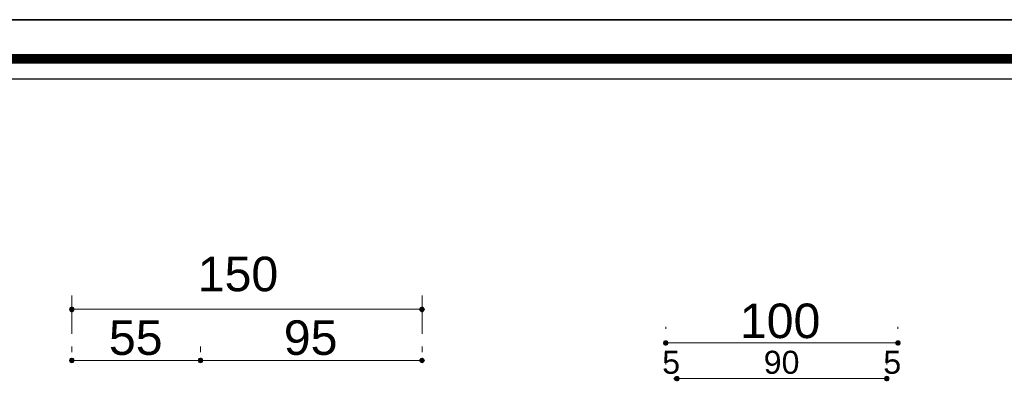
# Model space of a CAD drawing. Header units: metres. Extents: x 5.7 to 89.8, y 4 to 63.5.
# Tile 54 of 60: x 43.6 to 57.2, y 58.4 to 63.5. Entities that reach past the tile are written whole.
import ezdxf

# ---------------------------------------------------------------- set-up
doc = ezdxf.new("R2010")
doc.units = ezdxf.units.M
doc.header["$MEASUREMENT"] = 0
for name, color, linetype in [('PDF7_dim', 7, 'Continuous'), ('PDF7_KADR', 7, 'Continuous'), ('PDF7_Text', 7, 'Continuous')]:
    doc.layers.add(name, color=color, linetype=linetype)
doc.styles.add('PDF Arial', font='arial.ttf')

msp = doc.modelspace()

# ---------------------------------------------------------------- linework, layer by layer
at = {"layer": 'PDF7_dim', "lineweight": 20}
for points in [[(44.365, 59.152), (44.365, 59.681)], [(49.19, 59.152), (49.19, 59.681)], [(49.142, 59.489), (49.103, 59.489), (44.451, 59.489), (44.403, 59.489)], [(52.541, 59.248), (52.541, 59.219)], [(55.739, 59.248), (55.739, 59.219)], [(44.365, 58.901), (44.365, 58.978)], [(49.19, 58.901), (49.19, 58.978)], [(55.7, 59.026), (55.662, 59.026), (52.618, 59.026), (52.58, 59.026)], [(46.098, 58.786), (46.05, 58.786), (44.451, 58.786), (44.403, 58.786)], [(49.142, 58.786), (49.103, 58.786), (46.214, 58.786), (46.175, 58.786)], [(52.541, 58.766), (52.541, 58.728)], [(52.696, 58.766), (52.696, 58.728)], [(55.585, 58.766), (55.585, 58.728)], [(55.739, 58.766), (55.739, 58.728)], [(52.734, 58.535), (52.773, 58.535), (55.508, 58.535), (55.546, 58.535)]]:
    msp.add_lwpolyline(points, dxfattribs=at)
msp.add_lwpolyline([(46.137, 58.978), (46.137, 58.901)], close=True, dxfattribs=at)
at = {"layer": 'PDF7_dim', "transparency": 33554559}
for points in [[(44.336, 59.518), (44.365, 59.489), (44.326, 59.489)], [(44.365, 59.527), (44.336, 59.518), (44.365, 59.489)], [(44.365, 59.489), (44.393, 59.518), (44.365, 59.527)], [(44.403, 59.489), (44.365, 59.489), (44.393, 59.518)], [(49.161, 59.518), (49.142, 59.489), (49.19, 59.489)], [(49.19, 59.489), (49.19, 59.527), (49.161, 59.518)], [(49.209, 59.518), (49.19, 59.489), (49.19, 59.527)], [(49.228, 59.489), (49.209, 59.518), (49.19, 59.489)], [(44.326, 59.489), (44.336, 59.46), (44.365, 59.489)], [(44.336, 59.46), (44.365, 59.489), (44.365, 59.441)], [(44.365, 59.489), (44.365, 59.441), (44.393, 59.46)], [(44.393, 59.46), (44.403, 59.489), (44.365, 59.489)], [(49.142, 59.489), (49.19, 59.489), (49.161, 59.46)], [(49.19, 59.489), (49.161, 59.46), (49.19, 59.441)], [(49.19, 59.441), (49.209, 59.46), (49.19, 59.489)], [(49.209, 59.46), (49.19, 59.489), (49.228, 59.489)], [(52.513, 59.055), (52.541, 59.026), (52.503, 59.026)], [(52.503, 59.026), (52.513, 58.998), (52.541, 59.026)], [(52.541, 59.065), (52.513, 59.055), (52.541, 59.026)], [(52.513, 58.998), (52.541, 59.026), (52.541, 58.988)], [(52.541, 59.026), (52.57, 59.055), (52.541, 59.065)], [(52.58, 59.026), (52.541, 59.026), (52.57, 59.055)], [(52.541, 59.026), (52.541, 58.988), (52.57, 58.998)], [(52.57, 58.998), (52.58, 59.026), (52.541, 59.026)], [(55.71, 59.055), (55.7, 59.026), (55.739, 59.026)], [(55.7, 59.026), (55.739, 59.026), (55.71, 58.998)], [(55.739, 59.026), (55.739, 59.065), (55.71, 59.055)], [(55.739, 59.026), (55.71, 58.998), (55.739, 58.988)], [(55.768, 59.055), (55.739, 59.026), (55.739, 59.065)], [(55.777, 59.026), (55.768, 59.055), (55.739, 59.026)], [(55.739, 58.988), (55.768, 58.998), (55.739, 59.026)], [(55.768, 58.998), (55.739, 59.026), (55.777, 59.026)], [(44.336, 58.815), (44.365, 58.786), (44.326, 58.786)], [(44.326, 58.786), (44.336, 58.757), (44.365, 58.786)], [(44.365, 58.824), (44.336, 58.815), (44.365, 58.786)], [(44.336, 58.757), (44.365, 58.786), (44.365, 58.747)], [(44.365, 58.786), (44.393, 58.815), (44.365, 58.824)], [(44.403, 58.786), (44.365, 58.786), (44.393, 58.815)], [(44.365, 58.786), (44.365, 58.747), (44.393, 58.757)], [(44.393, 58.757), (44.403, 58.786), (44.365, 58.786)], [(46.108, 58.815), (46.137, 58.786), (46.098, 58.786)], [(46.108, 58.815), (46.098, 58.786), (46.137, 58.786)], [(46.098, 58.786), (46.108, 58.757), (46.137, 58.786)], [(46.098, 58.786), (46.137, 58.786), (46.108, 58.757)], [(46.137, 58.824), (46.108, 58.815), (46.137, 58.786)], [(46.137, 58.786), (46.137, 58.824), (46.108, 58.815)], [(46.108, 58.757), (46.137, 58.786), (46.137, 58.747)], [(46.137, 58.786), (46.108, 58.757), (46.137, 58.747)], [(46.137, 58.786), (46.166, 58.815), (46.137, 58.824)], [(46.166, 58.815), (46.137, 58.786), (46.137, 58.824)], [(46.175, 58.786), (46.137, 58.786), (46.166, 58.815)], [(46.175, 58.786), (46.166, 58.815), (46.137, 58.786)], [(46.137, 58.786), (46.137, 58.747), (46.166, 58.757)], [(46.166, 58.757), (46.175, 58.786), (46.137, 58.786)], [(46.137, 58.747), (46.166, 58.757), (46.137, 58.786)], [(46.166, 58.757), (46.137, 58.786), (46.175, 58.786)], [(49.161, 58.815), (49.142, 58.786), (49.19, 58.786)], [(49.142, 58.786), (49.19, 58.786), (49.161, 58.757)], [(49.19, 58.786), (49.19, 58.824), (49.161, 58.815)], [(49.19, 58.786), (49.161, 58.757), (49.19, 58.747)], [(49.209, 58.815), (49.19, 58.786), (49.19, 58.824)], [(49.228, 58.786), (49.209, 58.815), (49.19, 58.786)], [(49.19, 58.747), (49.209, 58.757), (49.19, 58.786)], [(49.209, 58.757), (49.19, 58.786), (49.228, 58.786)], [(52.667, 58.564), (52.696, 58.535), (52.647, 58.535)], [(52.696, 58.574), (52.667, 58.564), (52.696, 58.535)], [(52.696, 58.535), (52.724, 58.564), (52.696, 58.574)], [(52.734, 58.535), (52.696, 58.535), (52.724, 58.564)], [(55.556, 58.564), (55.546, 58.535), (55.585, 58.535)], [(55.585, 58.535), (55.585, 58.574), (55.556, 58.564)], [(55.614, 58.564), (55.585, 58.535), (55.585, 58.574)], [(55.623, 58.535), (55.614, 58.564), (55.585, 58.535)], [(52.647, 58.535), (52.667, 58.506), (52.696, 58.535)], [(52.667, 58.506), (52.696, 58.535), (52.696, 58.497)], [(52.696, 58.535), (52.696, 58.497), (52.724, 58.506)], [(52.724, 58.506), (52.734, 58.535), (52.696, 58.535)], [(55.546, 58.535), (55.585, 58.535), (55.556, 58.506)], [(55.585, 58.535), (55.556, 58.506), (55.585, 58.497)], [(55.585, 58.497), (55.614, 58.506), (55.585, 58.535)], [(55.614, 58.506), (55.585, 58.535), (55.623, 58.535)]]:
    msp.add_solid(points, dxfattribs=at)
at = {"layer": 'PDF7_KADR', "lineweight": 25}
for points in [[(5.695, 4.013), (89.785, 4.013), (89.785, 63.476), (5.695, 63.476)], [(5.695, 63.476), (89.785, 63.476), (89.785, 4.013), (5.695, 4.013)], [(6.514, 4.832), (88.841, 4.832), (88.841, 62.657), (6.514, 62.657)]]:
    msp.add_lwpolyline(points, close=True, dxfattribs=at)
at = {"layer": 'PDF7_KADR', "lineweight": 0, "const_width": 0.135}
msp.add_lwpolyline([(6.235, 62.937), (6.235, 4.552), (89.111, 4.552), (89.111, 62.937)], close=True, dxfattribs=at)

# ---------------------------------------------------------------- texts
at = {"layer": 'PDF7_Text', "attachment_point": 7, "style": 'PDF Arial'}
for s, insert, char_height in [('150', (46.098, 59.731), 0.4757), ('100', (53.562, 59.086), 0.4757), ('55', (44.875, 58.855), 0.4757), ('95', (47.283, 58.855), 0.4757), ('5', (52.493, 58.597), 0.317), ('90', (53.89, 58.597), 0.3171), ('5', (55.537, 58.597), 0.317)]:
    msp.add_mtext(s, dxfattribs=dict(at, insert=insert, char_height=char_height))

doc.saveas('drawing.dxf')
